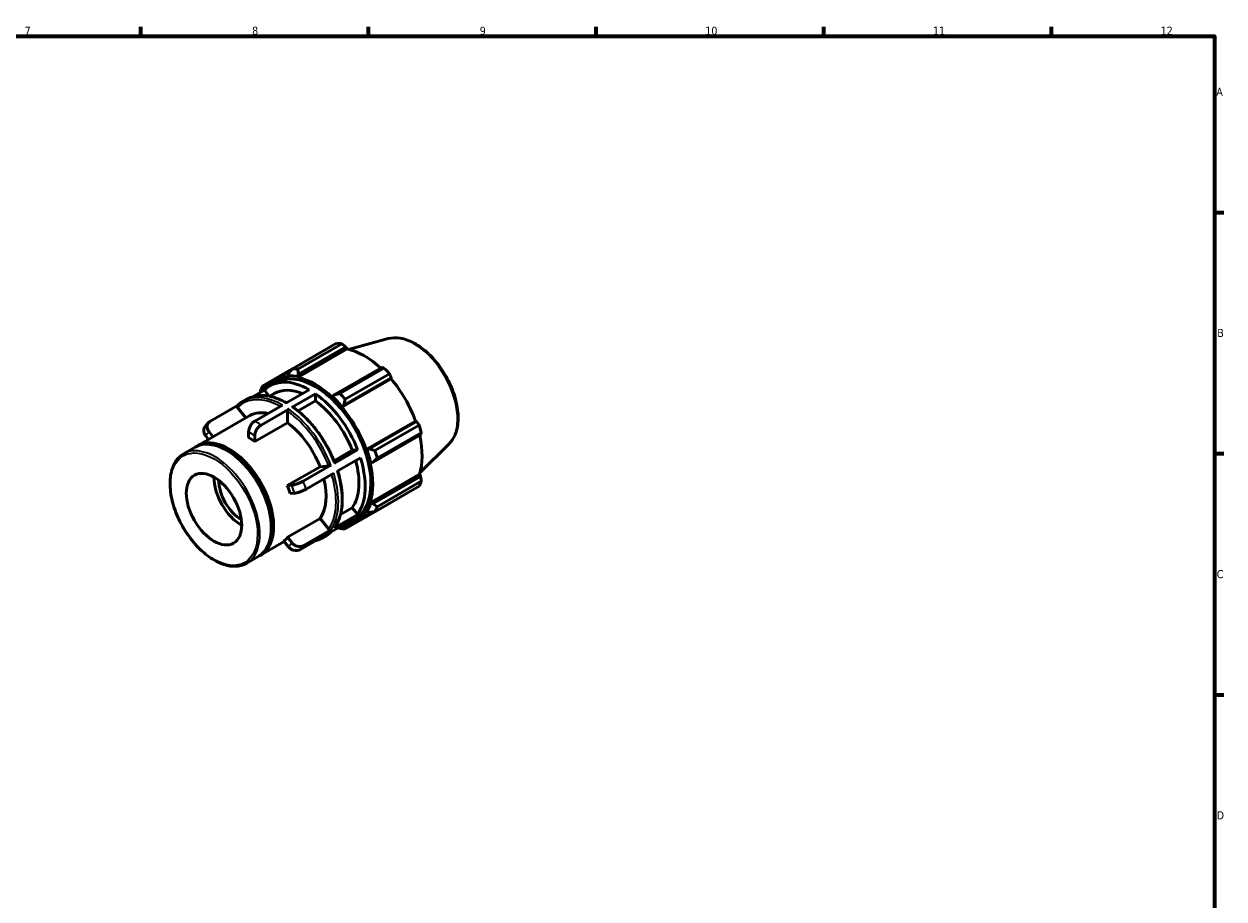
# Model space of a CAD drawing. Header units: millimetres. Extents: x 0 to 909, y 0 to 594.
# Tile 4 of 4: x 455 to 824, y 308 to 578. Entities that reach past the tile are written whole.
import ezdxf

# ---------------------------------------------------------------- set-up
doc = ezdxf.new("R2010")
doc.units = ezdxf.units.MM
for name, color, linetype, lineweight in [('Border (ISO)', 7, 'Continuous', 70), ('Visible (ISO)', 7, 'Continuous', 50), ('Visible Narrow (ISO)', 7, 'Continuous', 35)]:
    doc.layers.add(name, color=color, linetype=linetype, lineweight=lineweight)
doc.styles.add('Note Text (ISO)', font='tahoma.ttf')

# ---------------------------------------------------------------- blocks, each defined once
blk = doc.blocks.new('Borders Default Border')
at = {"layer": 'Border (ISO)'}
for p, q in [((490.58, 574), (490.58, 576.9)), ((560.67, 574), (560.67, 576.9)), ((630.75, 574), (630.75, 576.9)), ((700.83, 574), (700.83, 576.9)), ((770.92, 574), (770.92, 576.9)), ((821, 519.75), (823.9, 519.75)), ((821, 445.5), (823.9, 445.5)), ((821, 371.25), (823.9, 371.25))]:
    blk.add_line(p, q, dxfattribs=at)
at = {"layer": 'Border (ISO)', "flags": 128}
blk.add_lwpolyline([(20, 20), (20, 574), (821, 574), (821, 20), (20, 20)], dxfattribs=at)
at = {"layer": 'Border (ISO)', "color": 232, "true_color": 0xca0064, "char_height": 2.5, "attachment_point": 7, "style": 'Note Text (ISO)'}
for s, insert in [('7', (454.77, 574.4)), ('8', (524.81, 574.34)), ('9', (594.88, 574.35)), ('10', (664.29, 574.35)), ('11', (734.37, 574.4)), ('12', (804.46, 574.4)), ('A', (821.59, 555.62)), ('B', (821.89, 481.38)), ('C', (821.73, 407.08)), ('D', (821.73, 332.88))]:
    blk.add_mtext(s, dxfattribs=dict(at, insert=insert))

msp = doc.modelspace()

# ---------------------------------------------------------------- linework, layer by layer
at = {"layer": 'Visible (ISO)'}
for p, q in [((566.691, 480.876), (554.514, 477.574)), ((537.216, 471.61), (550.806, 479.435)), ((538.863, 468.949), (554.032, 477.684)), ((552.473, 479.274), (538.883, 471.448)), ((539.072, 469.899), (553.674, 478.308)), ((553.674, 478.308), (554.032, 477.684)), ((537.159, 471.536), (528.074, 466.304)), ((531.671, 468.056), (536.714, 470.96)), ((536.121, 470.186), (535.915, 469.473)), ((535.915, 469.473), (536.003, 469.226)), ((538.805, 469.192), (539.072, 469.899)), ((538.863, 468.949), (538.805, 469.192)), ((564.697, 471.96), (550.095, 463.552)), ((551.812, 464.002), (565.402, 471.828)), ((567.068, 470.07), (553.479, 462.244)), ((528.283, 465.044), (528.326, 465.662)), ((528.326, 465.662), (529.624, 466.409)), ((530.298, 466.33), (532.075, 467.354)), ((552.4, 459.784), (567.57, 468.519)), ((553.047, 460.439), (567.648, 468.847)), ((567.648, 468.847), (567.57, 468.519)), ((522.058, 461.585), (523.129, 462.202)), ((528.58, 465.012), (525.168, 463.047)), ((528.399, 464.907), (528.283, 465.044)), ((528.58, 465.012), (530.078, 463.149)), ((530.157, 463.133), (531.645, 463.99)), ((535.239, 461.02), (542.407, 465.148)), ((544.316, 463.928), (537.148, 459.799)), ((544.316, 463.928), (544.316, 461.705)), ((549.598, 462.977), (549.541, 462.8)), ((550.095, 463.552), (549.598, 462.977)), ((520.303, 460.245), (511.822, 455.361)), ((520.295, 459.68), (522.889, 456.455)), ((534.168, 460.403), (525.649, 455.497)), ((536.077, 459.183), (527.558, 454.277)), ((535.723, 458.568), (535.723, 454.975)), ((544.316, 461.705), (538.973, 458.628)), ((552.4, 459.784), (552.489, 459.929)), ((552.489, 459.929), (553.047, 460.439)), ((507.984, 447.872), (524.13, 457.17)), ((535.723, 454.975), (525.649, 449.174)), ((559.951, 446.705), (575.121, 455.441)), ((575.443, 455.347), (560.841, 446.938)), ((575.121, 455.441), (575.443, 455.347)), ((510.521, 450.957), (511.413, 449.847)), ((512.814, 450.654), (511.577, 452.192)), ((523.74, 452.191), (523.74, 450.425)), ((525.649, 449.174), (525.649, 450.955)), ((562.064, 442.822), (576.665, 451.23)), ((562.621, 446.409), (576.211, 454.235)), ((576.901, 451.911), (563.311, 444.085)), ((503.742, 445.429), (507.277, 447.465)), ((585.399, 448.389), (576.431, 439.515)), ((517.384, 446.277), (517.031, 446.481)), ((550.048, 443.284), (555.643, 446.506)), ((557.296, 446.657), (550.128, 442.529)), ((558.16, 444.188), (550.992, 440.06)), ((555.643, 446.506), (557.296, 446.657)), ((560.12, 446.71), (559.951, 446.705)), ((560.841, 446.938), (560.12, 446.71)), ((535.653, 435.635), (545.727, 441.436)), ((549.057, 441.913), (540.538, 437.007)), ((545.727, 441.436), (548.397, 441.681)), ((561.136, 442.717), (561.318, 442.679)), ((561.318, 442.679), (562.064, 442.822)), ((549.921, 439.443), (541.402, 434.537)), ((561.136, 430.371), (576.305, 439.107)), ((576.665, 438.486), (562.064, 430.077)), ((563.311, 429.136), (576.901, 436.962)), ((576.305, 439.107), (576.665, 438.486)), ((536.975, 435.756), (535.653, 435.635)), ((536.494, 433.163), (537.828, 433.285)), ((576.211, 435.433), (562.621, 427.607)), ((552.028, 426.746), (555.66, 428.837)), ((553.479, 422.301), (567.068, 430.127)), ((555.66, 428.837), (557.313, 426.781)), ((561.318, 430.2), (561.136, 430.371)), ((562.064, 430.077), (561.318, 430.2)), ((535.669, 419.732), (545.744, 425.534)), ((545.744, 425.534), (548.414, 422.214)), ((556.268, 425.532), (549.099, 421.404)), ((557.313, 426.781), (550.144, 422.653)), ((554.55, 424.214), (556.328, 425.238)), ((556.733, 424.536), (561.894, 427.508)), ((559.951, 427.747), (560.12, 427.548)), ((560.12, 427.548), (560.841, 427.369)), ((530.724, 423.11), (530.724, 422.703)), ((549.074, 422.037), (540.555, 417.131)), ((552.489, 423.119), (552.418, 423.315)), ((553.047, 422.846), (552.489, 423.119)), ((554.381, 423.614), (553.047, 422.846)), ((527.387, 414.179), (534.698, 418.39)), ((534.601, 418.511), (535.935, 416.852)), ((536.992, 418.087), (535.669, 419.732)), ((548.028, 420.787), (539.509, 415.882)), ((546.311, 419.469), (547.382, 420.086)), ((523.144, 411.736), (526.679, 413.772))]:
    msp.add_line(p, q, dxfattribs=at)
for centre, major_axis, start_param, end_param in [((558.937, 454.781), (-13.474, 23.398), 5.8451561, 5.9396837), ((559.371, 455.031), (12.531, -21.76), 2.0696433, 2.6635608), ((544.202, 446.296), (-12.531, 21.76), 5.9796864, 6.5796268), ((544.202, 446.296), (-12.126, 21.058), 3.1415927, 6.2831853), ((544.202, 446.296), (-12.665, 21.994), 5.8051535, 5.9796864), ((545.347, 446.955), (-13.474, 23.398), 5.8451561, 5.9396837), ((558.937, 454.781), (13.474, -23.398), 1.9181653, 2.0126929), ((545.347, 446.955), (-13.474, 23.398), 0.347369, 0.4418966), ((542.424, 445.272), (-12.126, 21.058), 5.5006955, 6.436558), ((544.202, 446.296), (-12.531, 21.76), 5.1942882, 5.8051535), ((559.371, 455.031), (12.531, -21.76), 1.2672974, 1.8781627), ((544.202, 446.296), (-12.665, 21.994), 0.3073663, 0.3294891), ((542.424, 445.272), (-10.779, 18.718), 5.6360353, 6.2831853), ((542.424, 445.272), (12.126, -21.058), 1.3119053, 2.2477678), ((544.202, 446.296), (12.665, -21.994), 1.8781627, 2.0526956), ((545.347, 446.955), (-13.474, 23.398), 5.059758, 5.1542856), ((533.831, 440.323), (-9.701, 16.846), 5.8020074, 6.2831853), ((542.424, 445.272), (10.779, -18.718), 1.3120271, 2.2339054), ((544.202, 446.296), (-12.531, 21.76), 4.4088901, 5.0197553), ((533.831, 440.323), (9.701, -16.846), 1.3121489, 2.220019), ((558.937, 454.781), (13.474, -23.398), 1.1327672, 1.2272947), ((559.371, 455.031), (12.531, -21.76), 0.4818993, 1.0759774), ((516.978, 430.619), (-9.701, 16.846), 3.1415927, 6.2831853), ((517.685, 431.026), (-9.701, 16.846), 3.105281, 6.319497), ((523.756, 434.522), (-9.701, 16.846), 5.3616116, 5.5009392), ((517.332, 430.822), (9.452, -16.413), 0.7873321, 2.3542606), ((542.424, 445.272), (10.779, -18.718), 0.2648296, 1.1515694), ((542.424, 445.272), (12.126, -21.058), 0.2647077, 1.2005703), ((544.202, 446.296), (12.665, -21.994), 1.0927645, 1.2672974), ((545.347, 446.955), (-13.474, 23.398), 4.2743598, 4.3688874), ((544.202, 446.296), (-12.531, 21.76), 3.6234919, 4.2343571), ((521.574, 433.265), (-6.018, 10.45), 0.7786508, 2.3629419), ((521.574, 433.265), (-4.99, 8.666), 0.7935547, 2.348038), ((533.831, 440.323), (9.701, -16.846), 0.2649514, 1.1014732), ((558.937, 454.781), (13.474, -23.398), 0.347369, 0.4418966), ((523.756, 434.522), (-9.701, 16.846), 4.3144141, 4.4537416), ((544.202, 446.296), (12.665, -21.994), 0.3073663, 0.4818993), ((545.347, 446.955), (13.474, -23.398), 0.347369, 0.4418966), ((544.202, 446.296), (12.531, -21.76), 5.9867438, 6.5905516), ((542.424, 445.272), (12.126, -21.058), 6.1298126, 6.436558), ((545.347, 446.955), (13.474, -23.398), 5.8451561, 5.9396837), ((544.202, 446.296), (12.665, -21.994), 5.9536962, 5.9796864), ((523.756, 434.522), (9.701, -16.846), 0.1256239, 0.2649514)]:
    msp.add_ellipse(centre, major_axis=major_axis, ratio=0.5780931, start_param=start_param, end_param=end_param, dxfattribs=at)
msp.add_ellipse((513.089, 428.379), major_axis=(6.018, -10.45), ratio=0.5780931, dxfattribs=at)
for points, knots in [([(566.691, 480.876), (567.864, 481.195), (569.135, 481.233), (571.852, 480.786), (573.307, 480.252), (576.233, 478.645), (577.702, 477.552), (580.471, 474.94), (581.771, 473.421), (584.076, 470.118), (585.082, 468.335), (586.709, 464.672), (587.33, 462.794), (588.118, 459.112), (588.285, 457.31), (588.121, 453.955), (587.79, 452.401), (586.746, 450.031), (586.144, 449.127), (585.399, 448.389)], [5.6508865, 5.6508865, 5.6508865, 5.6508865, 5.9414672, 5.9414672, 6.2600776, 6.2600776, 6.59097, 6.59097, 6.9211718, 6.9211718, 7.2498571, 7.2498571, 7.5786217, 7.5786217, 7.9089938, 7.9089938, 8.2396148, 8.2396148, 8.4901479, 8.4901479, 8.4901479, 8.4901479]), ([(523.129, 462.202), (523.79, 462.582), (524.503, 462.873), (526.008, 463.267), (526.8, 463.37), (528.441, 463.39), (529.29, 463.307), (531.022, 462.96), (531.907, 462.696), (533.656, 462.009), (534.521, 461.594), (535.384, 461.104)], [5.49972085, 5.49972085, 5.49972085, 5.49972085, 5.65621764, 5.65621764, 5.81271443, 5.81271443, 5.96921122, 5.96921122, 6.125708, 6.125708, 6.27617469, 6.27617469, 6.27617469, 6.27617469]), ([(520.273, 460.215), (520.256, 460.198), (520.241, 460.179), (520.203, 460.119), (520.185, 460.062), (520.177, 459.96), (520.186, 459.896), (520.222, 459.789), (520.257, 459.728), (520.295, 459.68)], [0.009988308, 0.009988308, 0.009988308, 0.009988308, 0.018475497, 0.018475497, 0.037008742, 0.037008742, 0.055613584, 0.055613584, 0.074280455, 0.074280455, 0.074280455, 0.074280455]), ([(520.273, 460.215), (520.381, 460.323), (520.491, 460.427), (520.716, 460.63), (520.831, 460.728), (521.065, 460.917), (521.184, 461.009), (521.427, 461.185), (521.55, 461.27), (521.801, 461.432), (521.929, 461.51), (522.058, 461.585)], [5.34639933, 5.34639933, 5.34639933, 5.34639933, 5.37706364, 5.37706364, 5.40772794, 5.40772794, 5.43839224, 5.43839224, 5.46905655, 5.46905655, 5.49972085, 5.49972085, 5.49972085, 5.49972085]), ([(535.723, 458.568), (535.723, 458.619), (535.734, 458.685), (535.767, 458.798), (535.796, 458.865), (535.858, 458.972), (535.902, 459.031), (535.982, 459.116), (536.033, 459.158), (536.077, 459.183)], [0.22285844, 0.22285844, 0.22285844, 0.22285844, 0.241525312, 0.241525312, 0.260130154, 0.260130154, 0.278663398, 0.278663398, 0.297138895, 0.297138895, 0.297138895, 0.297138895]), ([(537.148, 459.799), (537.191, 459.825), (537.243, 459.842), (537.323, 459.85), (537.367, 459.841), (537.401, 459.821), (537.405, 459.818), (537.409, 459.815)], [0, 0, 0, 0, 0.018475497, 0.018475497, 0.037008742, 0.037008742, 0.039425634, 0.039425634, 0.039425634, 0.039425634]), ([(537.409, 459.815), (538.472, 459.066), (539.521, 458.21), (541.558, 456.314), (542.545, 455.274), (544.426, 453.044), (545.319, 451.855), (546.981, 449.369), (547.75, 448.072), (549.137, 445.413), (549.755, 444.052), (550.288, 442.682)], [0.11111245, 0.11111245, 0.11111245, 0.11111245, 0.29813289, 0.29813289, 0.48515333, 0.48515333, 0.67217377, 0.67217377, 0.8591942, 0.8591942, 1.04621464, 1.04621464, 1.04621464, 1.04621464]), ([(511.457, 455.083), (511.366, 454.993), (511.277, 454.901), (511.102, 454.713), (511.016, 454.617), (510.847, 454.423), (510.764, 454.324), (510.602, 454.123), (510.523, 454.021), (510.368, 453.815), (510.292, 453.71), (510.218, 453.604)], [0.93656082, 0.93656082, 0.93656082, 0.93656082, 0.95888444, 0.95888444, 0.98120807, 0.98120807, 1.00353169, 1.00353169, 1.02585532, 1.02585532, 1.04817894, 1.04817894, 1.04817894, 1.04817894]), ([(511.577, 452.192), (511.371, 452.448), (511.184, 452.781), (510.985, 453.358), (510.937, 453.704), (510.981, 454.257), (511.079, 454.562), (511.358, 455.007), (511.587, 455.226), (511.822, 455.361)], [-0.40126359, -0.40126359, -0.40126359, -0.40126359, -0.30031869, -0.30031869, -0.19982263, -0.19982263, -0.0997551, -0.0997551, 0, 0, 0, 0]), ([(525.649, 455.497), (525.413, 455.362), (525.136, 455.138), (524.701, 454.679), (524.465, 454.362), (524.132, 453.785), (523.975, 453.423), (523.795, 452.815), (523.74, 452.463), (523.74, 452.191)], [0, 0, 0, 0, 0.09996496, 0.09996496, 0.19992994, 0.19992994, 0.29989496, 0.29989496, 0.39986001, 0.39986001, 0.39986001, 0.39986001]), ([(510.218, 453.603), (510.202, 453.581), (510.186, 453.558), (510.032, 453.312), (509.933, 453.008), (509.889, 452.457), (509.935, 452.113), (510.132, 451.541), (510.317, 451.21), (510.521, 450.957)], [0.08962863, 0.08962863, 0.08962863, 0.08962863, 0.09996496, 0.09996496, 0.19992994, 0.19992994, 0.29989496, 0.29989496, 0.39986001, 0.39986001, 0.39986001, 0.39986001]), ([(525.649, 450.955), (525.649, 451.23), (525.704, 451.586), (525.885, 452.198), (526.043, 452.562), (526.376, 453.141), (526.611, 453.459), (527.046, 453.918), (527.323, 454.142), (527.558, 454.277)], [-0.40126359, -0.40126359, -0.40126359, -0.40126359, -0.30031869, -0.30031869, -0.19982263, -0.19982263, -0.0997551, -0.0997551, 0, 0, 0, 0]), ([(523.144, 411.736), (522.104, 411.138), (520.907, 410.818), (518.302, 410.754), (516.889, 411.027), (513.977, 412.146), (512.474, 413.009), (509.555, 415.232), (508.139, 416.594), (505.535, 419.673), (504.349, 421.389), (502.321, 425.004), (501.48, 426.902), (500.228, 430.695), (499.817, 432.589), (499.471, 436.188), (499.537, 437.892), (500.155, 440.934), (500.706, 442.273), (502.101, 444.222), (502.864, 444.924), (503.742, 445.429)], [2.3581282, 2.3581282, 2.3581282, 2.3581282, 2.6627305, 2.6627305, 2.9773465, 2.9773465, 3.3008058, 3.3008058, 3.6250458, 3.6250458, 3.9485586, 3.9485586, 4.2717866, 4.2717866, 4.5953743, 4.5953743, 4.9196804, 4.9196804, 5.2426482, 5.2426482, 5.4997209, 5.4997209, 5.4997209, 5.4997209]), ([(548.397, 441.681), (548.435, 441.684), (548.49, 441.694), (548.593, 441.72), (548.66, 441.74), (548.775, 441.781), (548.843, 441.808), (548.953, 441.857), (549.013, 441.888), (549.057, 441.913)], [-0.074048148, -0.074048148, -0.074048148, -0.074048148, -0.055536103, -0.055536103, -0.037024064, -0.037024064, -0.01851203, -0.01851203, 0, 0, 0, 0]), ([(550.128, 442.529), (550.171, 442.554), (550.214, 442.583), (550.265, 442.627), (550.284, 442.65), (550.289, 442.671), (550.289, 442.677), (550.287, 442.682)], [0, 0, 0, 0, 0.01851203, 0.01851203, 0.037024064, 0.037024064, 0.044288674, 0.044288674, 0.044288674, 0.044288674]), ([(551.167, 440.161), (551.586, 438.805), (551.916, 437.455), (552.389, 434.794), (552.531, 433.483), (552.613, 430.961), (552.554, 429.75), (552.234, 427.467), (551.974, 426.396), (551.256, 424.43), (550.799, 423.536), (550.248, 422.747)], [1.16073584, 1.16073584, 1.16073584, 1.16073584, 1.34545624, 1.34545624, 1.53244698, 1.53244698, 1.71943773, 1.71943773, 1.90642847, 1.90642847, 2.09341922, 2.09341922, 2.09341922, 2.09341922]), ([(540.538, 437.007), (540.302, 436.871), (539.977, 436.707), (539.386, 436.442), (539.014, 436.294), (538.393, 436.076), (538.032, 435.967), (537.475, 435.828), (537.179, 435.775), (536.975, 435.756)], [0, 0, 0, 0, 0.09996496, 0.09996496, 0.19992994, 0.19992994, 0.29989496, 0.29989496, 0.39986001, 0.39986001, 0.39986001, 0.39986001]), ([(537.828, 433.285), (538.034, 433.304), (538.332, 433.358), (538.893, 433.497), (539.255, 433.607), (539.879, 433.826), (540.251, 433.973), (540.842, 434.238), (541.167, 434.402), (541.402, 434.537)], [-0.40126359, -0.40126359, -0.40126359, -0.40126359, -0.30031869, -0.30031869, -0.19982263, -0.19982263, -0.0997551, -0.0997551, 0, 0, 0, 0]), ([(549.137, 421.425), (549.038, 421.328), (548.938, 421.234), (548.724, 421.041), (548.609, 420.943), (548.375, 420.754), (548.256, 420.662), (548.013, 420.486), (547.89, 420.401), (547.639, 420.238), (547.511, 420.16), (547.382, 420.086)], [2.20766684, 2.20766684, 2.20766684, 2.20766684, 2.23547098, 2.23547098, 2.26613529, 2.26613529, 2.29679959, 2.29679959, 2.32746389, 2.32746389, 2.3581282, 2.3581282, 2.3581282, 2.3581282]), ([(548.414, 422.214), (548.452, 422.167), (548.506, 422.117), (548.609, 422.05), (548.676, 422.02), (548.791, 421.989), (548.86, 421.982), (548.97, 421.993), (549.03, 422.012), (549.074, 422.037)], [-0.074048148, -0.074048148, -0.074048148, -0.074048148, -0.055536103, -0.055536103, -0.037024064, -0.037024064, -0.01851203, -0.01851203, 0, 0, 0, 0]), ([(540.555, 417.131), (540.319, 416.995), (539.994, 416.895), (539.402, 416.838), (539.031, 416.872), (538.409, 417.039), (538.049, 417.202), (537.491, 417.567), (537.196, 417.834), (536.992, 418.087)], [0, 0, 0, 0, 0.09996496, 0.09996496, 0.19992994, 0.19992994, 0.29989496, 0.29989496, 0.39986001, 0.39986001, 0.39986001, 0.39986001]), ([(535.935, 416.852), (536.142, 416.596), (536.439, 416.326), (537.001, 415.958), (537.363, 415.794), (537.987, 415.625), (538.358, 415.591), (538.95, 415.646), (539.274, 415.746), (539.509, 415.882)], [-0.40126359, -0.40126359, -0.40126359, -0.40126359, -0.30031869, -0.30031869, -0.19982263, -0.19982263, -0.0997551, -0.0997551, 0, 0, 0, 0])]:
    msp.add_open_spline(points, degree=3, knots=knots, dxfattribs=at)
for points, weights in [([(553.674, 478.308), (553.088, 478.782), (552.473, 479.274)], [1.00219828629, 1.00150740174, 1]), ([(537.216, 471.61), (536.65, 470.879), (536.121, 470.186)], [1.01418831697, 1.01016216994, 1.00533065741]), ([(539.072, 469.899), (538.972, 470.654), (538.883, 471.448)], [1.00533065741, 1.01016216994, 1.01418831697]), ([(565.402, 471.828), (565.044, 471.897), (564.697, 471.96)], [1, 1.00150740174, 1.00219828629]), ([(567.648, 468.847), (567.367, 469.448), (567.068, 470.07)], [1.00219828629, 1.00150740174, 1]), ([(528.326, 465.662), (528.195, 465.972), (528.074, 466.304)], [1.00533065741, 1.01016216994, 1.01418831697]), ([(527.383, 464.774), (527.343, 464.524), (527.304, 464.277)], [1.01418831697, 1.0131047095, 1.0119627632]), ([(551.812, 464.002), (550.929, 463.768), (550.095, 463.552)], [1.01418831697, 1.01016216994, 1.00533065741]), ([(553.047, 460.439), (553.251, 461.319), (553.479, 462.244)], [1.00533065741, 1.01016216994, 1.01418831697]), ([(576.211, 454.235), (575.821, 454.804), (575.443, 455.347)], [1, 1.00150740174, 1.00219828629]), ([(576.665, 451.23), (576.783, 451.565), (576.901, 451.911)], [1.00219828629, 1.00150740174, 1]), ([(562.621, 446.409), (561.705, 446.675), (560.841, 446.938)], [1.01418831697, 1.01016216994, 1.00533065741]), ([(562.064, 442.822), (562.667, 443.436), (563.311, 444.085)], [1.00533065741, 1.01016216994, 1.01418831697]), ([(576.901, 436.962), (576.783, 437.741), (576.665, 438.486)], [1, 1.00150740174, 1.00219828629]), ([(563.311, 429.136), (562.667, 429.612), (562.064, 430.077)], [1.01418831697, 1.01016216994, 1.00533065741]), ([(567.068, 430.127), (567.084, 430.156), (567.099, 430.185)], [1, 1.00007596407, 1.00014985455]), ([(560.841, 427.369), (561.705, 427.481), (562.621, 427.607)], [1.00533065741, 1.01016216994, 1.01418831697]), ([(551.288, 422.664), (551.548, 422.564), (551.812, 422.463)], [1.01169815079, 1.01297953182, 1.01418831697]), ([(553.479, 422.301), (553.251, 422.575), (553.047, 422.846)], [1.01418831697, 1.01016216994, 1.00533065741])]:
    msp.add_rational_spline(points, weights, degree=2, dxfattribs=at)
for points in [[(550.144, 422.653), (550.183, 422.676), (550.222, 422.711), (550.248, 422.747)], [(546.311, 419.469), (545.675, 419.103), (544.992, 418.82), (544.272, 418.624)]]:
    msp.add_open_spline(points, degree=3, dxfattribs=at)
at = {"layer": 'Visible Narrow (ISO)'}
for centre, major_axis, start_param, end_param in [((574.614, 463.809), (-9.462, 16.431), 3.2927583, 6.1320197), ((533.831, 440.323), (-11.877, 20.625), 5.5220576, 6.4342298), ((534.185, 440.527), (-12.126, 21.058), 5.5006955, 6.2831853), ((535.255, 441.144), (-12.126, 21.058), 5.5006955, 6.2831853), ((533.831, 440.323), (11.877, -20.625), 1.3119258, 2.2454396), ((534.185, 440.527), (-12.126, 21.058), 4.4534979, 5.3893605), ((535.255, 441.144), (12.126, -21.058), 1.3119053, 2.2477678), ((525.666, 435.621), (-12.126, 21.058), 5.3893605, 5.5006955), ((523.756, 434.522), (-10.779, 18.718), 0.1395103, 0.2648296), ((523.756, 434.522), (10.779, -18.718), 2.2339054, 2.3592247), ((513.443, 428.583), (9.701, -16.846), 0, 3.1415927), ((535.255, 441.144), (12.126, -21.058), 0.2647077, 1.2005703), ((525.666, 435.621), (-12.126, 21.058), 4.3421629, 4.4534979), ((533.831, 440.323), (11.877, -20.625), 0.2647282, 1.1924034), ((534.185, 440.527), (12.126, -21.058), 0.2647077, 1.2005703), ((523.756, 434.522), (10.779, -18.718), 1.1867079, 1.3120271), ((535.255, 441.144), (12.126, -21.058), 0, 0.1533727), ((523.756, 434.522), (10.779, -18.718), 0.1395103, 0.2648296), ((534.185, 440.527), (12.126, -21.058), 0, 0.1533727), ((525.666, 435.621), (12.126, -21.058), 0.1533727, 0.2647077)]:
    msp.add_ellipse(centre, major_axis=major_axis, ratio=0.5780931, start_param=start_param, end_param=end_param, dxfattribs=at)
msp.add_ellipse((513.089, 428.379), major_axis=(9.452, -16.413), ratio=0.5780931, dxfattribs=at)

# ---------------------------------------------------------------- block references
msp.add_blockref('Borders Default Border', (0, 0))

doc.saveas('drawing.dxf')
